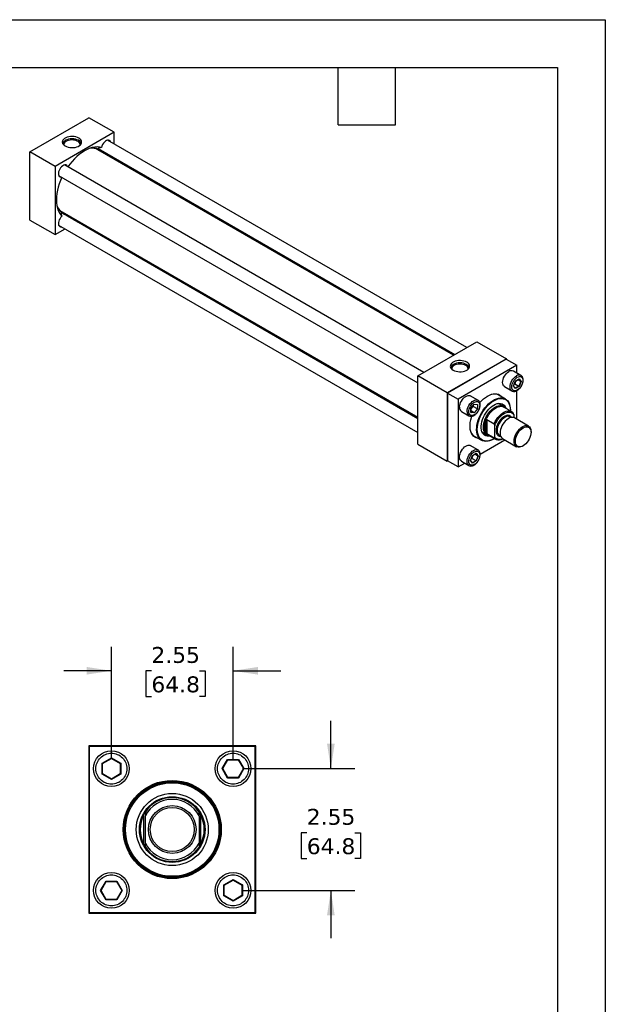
# Model space of a CAD drawing. Header units: inches. Extents: x 0 to 44, y 0 to 34.
# Tile 4 of 4: x 31.7 to 44, y 13.4 to 34. Entities that reach past the tile are written whole.
import ezdxf

# ---------------------------------------------------------------- set-up
doc = ezdxf.new("R2010")
doc.units = ezdxf.units.IN
doc.header["$LTSCALE"] = 4
doc.header["$MEASUREMENT"] = 0
doc.linetypes.add('SLD-Solid', pattern=[0])
doc.layers.add('DIMENSIONS', color=140, linetype='SLD-Solid', lineweight=25)
doc.layers.add('TEXT', color=140, linetype='SLD-Solid', lineweight=25)
doc.styles.add('SLDTEXTSTYLE0', font='VERDANA.TTF')
doc.dimstyles.new('SLDDIMSTYLE2', dxfattribs={"dimtxt": 0.339844, "dimasz": 0.52, "dimexe": 0, "dimexo": 0.0625, "dimgap": 0.084961, "dimtad": 0, "dimtih": 1, "dimtoh": 1, "dimrnd": 1e-09, "dimzin": 12, "dimdsep": 46, "dimtxsty": 'SLDTEXTSTYLE0', "dimsah": 1, "dimcen": 0.09, "dimadec": 0, "dimazin": 3, "dimtfac": 1, "dimtmove": 0, "dimatfit": 0, "dimfxl": 0, "dimfrac": 2, "dimtolj": 1, "dimtzin": 12, "dimarcsym": 0})

# ---------------------------------------------------------------- blocks, each defined once
blk = doc.blocks.new('_D_6')
at = {"layer": 'DIMENSIONS'}
for p, q in [((33.648, 18.511), (33.648, 20.861)), ((36.198, 18.511), (36.198, 20.861)), ((33.648, 20.361), (32.648, 20.361)), ((34.486, 20.361), (34.372, 20.361)), ((34.372, 20.361), (34.372, 19.82)), ((35.496, 20.361), (35.61, 20.361)), ((35.61, 20.361), (35.61, 19.82)), ((36.198, 20.361), (37.198, 20.361)), ((34.372, 19.82), (34.486, 19.82)), ((35.61, 19.82), (35.496, 19.82))]:
    blk.add_line(p, q, dxfattribs=at)
for points in [[(33.648, 20.361), (33.128, 20.441), (33.128, 20.281)], [(36.198, 20.361), (36.718, 20.281), (36.718, 20.441)]]:
    blk.add_solid(points, dxfattribs=at)
at = {"layer": 'DIMENSIONS', "char_height": 0.3333, "attachment_point": 1, "style": 'SLDTEXTSTYLE0'}
for s, insert in [('2.55', (34.486, 20.86)), ('64.8', (34.486, 20.244))]:
    blk.add_mtext(s, dxfattribs=dict(at, insert=insert))
blk = doc.blocks.new('_D_7')
at = {"layer": 'DIMENSIONS'}
for p, q in [((38.248, 18.311), (38.248, 19.311)), ((36.398, 18.311), (38.748, 18.311)), ((37.743, 16.97), (37.629, 16.97)), ((37.629, 16.97), (37.629, 16.429)), ((38.753, 16.97), (38.867, 16.97)), ((38.867, 16.97), (38.867, 16.429)), ((37.629, 16.429), (37.743, 16.429)), ((38.867, 16.429), (38.753, 16.429)), ((36.398, 15.761), (38.748, 15.761)), ((38.248, 15.761), (38.248, 14.761))]:
    blk.add_line(p, q, dxfattribs=at)
for points in [[(38.248, 18.311), (38.328, 18.831), (38.168, 18.831)], [(38.248, 15.761), (38.168, 15.241), (38.328, 15.241)]]:
    blk.add_solid(points, dxfattribs=at)
at = {"layer": 'DIMENSIONS', "char_height": 0.3333, "attachment_point": 1, "style": 'SLDTEXTSTYLE0'}
for s, insert in [('2.55', (37.743, 17.469)), ('64.8', (37.743, 16.853))]:
    blk.add_mtext(s, dxfattribs=dict(at, insert=insert))

msp = doc.modelspace()

# ---------------------------------------------------------------- linework, layer by layer
at = {"color": 7, "linetype": 'SLD-Solid'}
for p, q in [((0, 34), (44, 34)), ((44, 34), (44, 0))]:
    msp.add_line(p, q, dxfattribs=at)
for p, q in [((31.938, 31.233), (33.175, 31.948)), ((33.706, 31.641), (33.175, 31.948)), ((33.706, 31.641), (32.468, 30.927)), ((33.706, 31.398), (33.706, 31.641)), ((41.096, 27.131), (33.568, 31.477)), ((32.468, 30.927), (31.938, 31.233)), ((31.938, 29.804), (31.938, 31.233)), ((40.82, 26.972), (33.363, 31.277)), ((33.37, 31.303), (40.846, 26.987)), ((40.195, 26.611), (32.667, 30.957)), ((33.706, 31.079), (33.706, 31.109)), ((32.468, 30.927), (32.468, 29.498)), ((32.542, 30.74), (40.07, 26.394)), ((40.07, 25.642), (32.594, 29.958)), ((32.613, 29.978), (40.07, 25.673)), ((31.938, 29.804), (32.468, 29.498)), ((32.929, 29.764), (32.956, 29.78)), ((32.468, 29.498), (32.679, 29.62)), ((32.542, 29.699), (40.07, 25.353)), ((40.07, 26.539), (41.307, 27.253)), ((41.307, 27.253), (41.926, 26.896)), ((41.926, 26.896), (40.689, 26.182)), ((41.922, 26.89), (40.692, 26.18)), ((41.922, 26.89), (42.143, 26.762)), ((41.926, 26.888), (41.926, 26.896)), ((42.143, 26.762), (40.913, 26.052)), ((42.232, 26.548), (42.073, 26.64)), ((42.143, 26.599), (42.143, 26.762)), ((40.07, 25.11), (40.07, 26.539)), ((40.689, 26.182), (40.07, 26.539)), ((42.076, 26.329), (42.116, 26.432)), ((42.077, 26.331), (42.116, 26.431)), ((42.116, 26.432), (42.196, 26.478)), ((42.116, 26.431), (42.194, 26.476)), ((42.23, 26.421), (42.164, 26.459)), ((42.23, 26.421), (42.191, 26.323)), ((42.192, 26.475), (42.23, 26.421)), ((42.196, 26.478), (42.236, 26.422)), ((42.236, 26.422), (42.196, 26.319)), ((41.885, 26.315), (42.044, 26.223)), ((42.047, 26.222), (42.044, 26.223)), ((42.116, 26.273), (42.076, 26.329)), ((42.115, 26.278), (42.078, 26.332)), ((42.107, 26.371), (42.09, 26.364)), ((42.107, 26.371), (42.191, 26.323)), ((42.191, 26.323), (42.115, 26.279)), ((42.196, 26.319), (42.116, 26.273)), ((42.143, 25.63), (42.143, 26.228)), ((40.689, 26.182), (40.689, 24.753)), ((40.692, 26.18), (40.692, 24.759)), ((40.692, 26.18), (40.913, 26.052)), ((40.913, 26.052), (40.913, 24.631)), ((41.33, 26.028), (41.171, 26.119)), ((41.906, 26.056), (41.739, 26.152)), ((40.984, 25.795), (41.143, 25.703)), ((41.185, 25.861), (41.254, 25.947)), ((41.185, 25.769), (41.185, 25.861)), ((41.186, 25.861), (41.254, 25.945)), ((41.186, 25.772), (41.186, 25.861)), ((41.251, 25.768), (41.186, 25.806)), ((41.232, 25.918), (41.234, 25.899)), ((41.318, 25.851), (41.234, 25.899)), ((41.318, 25.851), (41.251, 25.768)), ((41.253, 25.945), (41.319, 25.939)), ((41.254, 25.947), (41.323, 25.941)), ((41.323, 25.849), (41.254, 25.763)), ((41.318, 25.939), (41.318, 25.851)), ((41.323, 25.941), (41.323, 25.849)), ((41.861, 25.901), (41.757, 25.962)), ((42.036, 25.791), (41.873, 25.885)), ((42.01, 25.819), (42.01, 25.827)), ((41.254, 25.763), (41.185, 25.769)), ((41.251, 25.768), (41.186, 25.774)), ((41.495, 25.345), (41.495, 25.601)), ((41.517, 25.623), (41.669, 25.536)), ((41.517, 25.623), (41.517, 25.324)), ((42.029, 25.668), (42.006, 25.682)), ((42.081, 25.725), (42.081, 25.665)), ((42.391, 25.487), (42.095, 25.658)), ((41.683, 25.26), (41.683, 25.495)), ((42.443, 25.357), (42.443, 25.373)), ((41.24, 25.286), (41.406, 25.19)), ((41.376, 24.899), (41.893, 25.197)), ((41.413, 25.366), (41.518, 25.306)), ((41.669, 25.236), (41.517, 25.324)), ((41.537, 25.304), (41.7, 25.21)), ((41.656, 25.215), (41.663, 25.219)), ((41.78, 25.291), (41.804, 25.277)), ((41.845, 25.225), (42.141, 25.054)), ((40.07, 25.11), (40.689, 24.753)), ((41.33, 24.987), (41.171, 25.078)), ((41.327, 24.988), (41.33, 24.987)), ((42.266, 25.067), (42.28, 25.075)), ((40.689, 24.753), (40.696, 24.757)), ((40.913, 24.631), (40.692, 24.759)), ((40.984, 24.754), (41.143, 24.662)), ((41.174, 24.768), (41.214, 24.871)), ((41.214, 24.711), (41.174, 24.768)), ((41.176, 24.769), (41.215, 24.87)), ((41.214, 24.716), (41.176, 24.77)), ((41.206, 24.81), (41.189, 24.802)), ((41.29, 24.761), (41.206, 24.81)), ((41.29, 24.761), (41.213, 24.717)), ((41.214, 24.871), (41.294, 24.917)), ((41.294, 24.757), (41.214, 24.711)), ((41.215, 24.87), (41.292, 24.914)), ((41.328, 24.86), (41.263, 24.897)), ((41.29, 24.913), (41.328, 24.86)), ((41.328, 24.86), (41.29, 24.761)), ((41.294, 24.917), (41.334, 24.86)), ((41.334, 24.86), (41.294, 24.757)), ((40.913, 24.631), (41.054, 24.713)), ((33.173, 18.786), (33.173, 15.286)), ((36.673, 18.786), (33.173, 18.786)), ((33.183, 18.776), (33.183, 15.296)), ((36.663, 18.776), (33.183, 18.776)), ((36.663, 15.296), (36.663, 18.776)), ((36.673, 15.286), (36.673, 18.786)), ((33.452, 18.424), (33.648, 18.537)), ((33.452, 18.198), (33.452, 18.424)), ((33.452, 18.424), (33.46, 18.419)), ((33.46, 18.419), (33.648, 18.527)), ((33.46, 18.202), (33.46, 18.419)), ((33.648, 18.537), (33.843, 18.424)), ((33.648, 18.537), (33.648, 18.527)), ((33.648, 18.527), (33.835, 18.419)), ((33.835, 18.419), (33.843, 18.424)), ((33.835, 18.419), (33.835, 18.202)), ((33.843, 18.424), (33.843, 18.198)), ((35.972, 18.311), (36.085, 18.506)), ((35.981, 18.311), (36.09, 18.498)), ((36.085, 18.506), (36.311, 18.506)), ((36.085, 18.506), (36.09, 18.498)), ((36.09, 18.498), (36.306, 18.498)), ((36.311, 18.506), (36.306, 18.498)), ((36.306, 18.498), (36.415, 18.311)), ((36.311, 18.506), (36.424, 18.311)), ((33.452, 18.198), (33.46, 18.202)), ((33.648, 18.085), (33.452, 18.198)), ((33.648, 18.094), (33.46, 18.202)), ((33.835, 18.202), (33.648, 18.094)), ((33.843, 18.198), (33.648, 18.085)), ((33.843, 18.198), (33.835, 18.202)), ((36.085, 18.115), (35.972, 18.311)), ((35.972, 18.311), (35.981, 18.311)), ((36.09, 18.123), (35.981, 18.311)), ((36.415, 18.311), (36.306, 18.123)), ((36.424, 18.311), (36.311, 18.115)), ((36.424, 18.311), (36.415, 18.311)), ((33.648, 18.085), (33.648, 18.094)), ((36.085, 18.115), (36.09, 18.123)), ((36.311, 18.115), (36.085, 18.115)), ((36.306, 18.123), (36.09, 18.123)), ((36.306, 18.123), (36.311, 18.115)), ((34.329, 16.722), (34.329, 17.349)), ((35.517, 17.349), (35.517, 16.722)), ((34.36, 16.747), (34.36, 17.324)), ((35.485, 17.324), (35.485, 16.747)), ((33.422, 15.761), (33.535, 15.956)), ((33.431, 15.761), (33.54, 15.948)), ((33.535, 15.956), (33.761, 15.956)), ((33.54, 15.948), (33.535, 15.956)), ((33.54, 15.948), (33.756, 15.948)), ((33.761, 15.956), (33.756, 15.948)), ((33.756, 15.948), (33.865, 15.761)), ((33.761, 15.956), (33.874, 15.761)), ((36.002, 15.874), (36.198, 15.987)), ((36.01, 15.869), (36.198, 15.977)), ((36.198, 15.987), (36.393, 15.874)), ((36.198, 15.987), (36.198, 15.977)), ((36.198, 15.977), (36.385, 15.869)), ((33.535, 15.565), (33.422, 15.761)), ((33.422, 15.761), (33.431, 15.761)), ((33.54, 15.573), (33.431, 15.761)), ((33.865, 15.761), (33.756, 15.573)), ((33.874, 15.761), (33.761, 15.565)), ((33.874, 15.761), (33.865, 15.761)), ((36.002, 15.648), (36.002, 15.874)), ((36.002, 15.874), (36.01, 15.869)), ((36.01, 15.652), (36.01, 15.869)), ((36.393, 15.874), (36.385, 15.869)), ((36.385, 15.869), (36.385, 15.652)), ((36.393, 15.874), (36.393, 15.648)), ((33.535, 15.565), (33.54, 15.573)), ((33.761, 15.565), (33.535, 15.565)), ((33.756, 15.573), (33.54, 15.573)), ((33.761, 15.565), (33.756, 15.573)), ((36.01, 15.652), (36.002, 15.648)), ((36.198, 15.535), (36.002, 15.648)), ((36.198, 15.544), (36.01, 15.652)), ((36.385, 15.652), (36.198, 15.544)), ((36.393, 15.648), (36.198, 15.535)), ((36.198, 15.535), (36.198, 15.544)), ((36.393, 15.648), (36.385, 15.652)), ((33.173, 15.286), (36.673, 15.286)), ((33.183, 15.296), (36.663, 15.296))]:
    msp.add_line(p, q)
at = {"flags": 128}
for points in [[(32.965, 31.52), (32.936, 31.534), (32.904, 31.544), (32.868, 31.551), (32.831, 31.554), (32.794, 31.553), (32.757, 31.548), (32.723, 31.54), (32.692, 31.527), (32.666, 31.512), (32.645, 31.494), (32.63, 31.474), (32.621, 31.453), (32.619, 31.432), (32.625, 31.41), (32.636, 31.39), (32.655, 31.371), (32.678, 31.355), (32.707, 31.341), (32.74, 31.33), (32.775, 31.323), (32.813, 31.32), (32.85, 31.321), (32.886, 31.326), (32.921, 31.335), (32.951, 31.347), (32.978, 31.363), (32.999, 31.38), (33.014, 31.4), (33.023, 31.421), (33.024, 31.443), (33.019, 31.464), (33.007, 31.485), (32.989, 31.503), (32.965, 31.52)], [(32.956, 31.474), (32.927, 31.487), (32.894, 31.497), (32.859, 31.504), (32.822, 31.506), (32.785, 31.504), (32.749, 31.497), (32.717, 31.487), (32.688, 31.474), (32.664, 31.457), (32.647, 31.438), (32.636, 31.418), (32.633, 31.396), (32.633, 31.395)], [(32.943, 31.452), (32.916, 31.465), (32.886, 31.474), (32.852, 31.48), (32.818, 31.481), (32.783, 31.479), (32.75, 31.472), (32.72, 31.462), (32.694, 31.449), (32.674, 31.433), (32.659, 31.414), (32.651, 31.395), (32.65, 31.375)], [(33.633, 31.44), (33.632, 31.441), (33.622, 31.46), (33.608, 31.472), (33.59, 31.478), (33.569, 31.478), (33.546, 31.47), (33.523, 31.456), (33.501, 31.436), (33.48, 31.411), (33.463, 31.383), (33.45, 31.354), (33.442, 31.324)], [(33.442, 31.324), (33.397, 31.333), (33.349, 31.336), (33.299, 31.332), (33.248, 31.322), (33.195, 31.306), (33.141, 31.283), (33.087, 31.255), (33.033, 31.221), (32.979, 31.181), (32.926, 31.136), (32.875, 31.087), (32.825, 31.033), (32.777, 30.976), (32.735, 30.918)], [(33.65, 31.111), (33.641, 31.135), (33.634, 31.15)], [(32.731, 30.92), (32.724, 30.935), (32.711, 30.949), (32.694, 30.957), (32.673, 30.958), (32.651, 30.952), (32.628, 30.94), (32.605, 30.921), (32.584, 30.898), (32.566, 30.871), (32.552, 30.841), (32.542, 30.811), (32.537, 30.783), (32.538, 30.756), (32.544, 30.734), (32.555, 30.717), (32.571, 30.706), (32.59, 30.702), (32.606, 30.703)], [(32.61, 30.701), (32.581, 30.635), (32.555, 30.565), (32.533, 30.495), (32.516, 30.426), (32.504, 30.358), (32.496, 30.291), (32.494, 30.227), (32.496, 30.166), (32.504, 30.108), (32.516, 30.054), (32.533, 30.005), (32.555, 29.96), (32.581, 29.92), (32.611, 29.886)], [(32.611, 29.886), (32.59, 29.863), (32.571, 29.837), (32.555, 29.808), (32.544, 29.779), (32.538, 29.749), (32.537, 29.722), (32.542, 29.699), (32.552, 29.68), (32.566, 29.667), (32.584, 29.661), (32.605, 29.662), (32.606, 29.662)], [(32.858, 29.805), (32.875, 29.807), (32.9, 29.812)], [(41.097, 26.826), (41.068, 26.839), (41.036, 26.85), (41, 26.857), (40.963, 26.86), (40.926, 26.859), (40.889, 26.854), (40.855, 26.845), (40.824, 26.833), (40.798, 26.818), (40.777, 26.8), (40.761, 26.78), (40.753, 26.759), (40.751, 26.737), (40.756, 26.716), (40.768, 26.696), (40.786, 26.677), (40.81, 26.66), (40.839, 26.646), (40.872, 26.636), (40.907, 26.629), (40.944, 26.626), (40.982, 26.627), (41.018, 26.632), (41.052, 26.641), (41.083, 26.653), (41.11, 26.668), (41.131, 26.686), (41.146, 26.706), (41.154, 26.727), (41.156, 26.748), (41.151, 26.77), (41.139, 26.79), (41.121, 26.809), (41.097, 26.826)], [(41.088, 26.779), (41.059, 26.793), (41.026, 26.803), (40.991, 26.809), (40.954, 26.811), (40.917, 26.809), (40.881, 26.803), (40.848, 26.793), (40.82, 26.779), (40.796, 26.763), (40.779, 26.744), (40.768, 26.723), (40.764, 26.702), (40.764, 26.701)], [(41.075, 26.758), (41.048, 26.771), (41.017, 26.78), (40.984, 26.785), (40.949, 26.787), (40.915, 26.784), (40.882, 26.778), (40.852, 26.768), (40.826, 26.754), (40.806, 26.738), (40.791, 26.72), (40.783, 26.7), (40.782, 26.68)], [(41.885, 26.315), (41.885, 26.315), (41.869, 26.329), (41.856, 26.348), (41.849, 26.373), (41.846, 26.401), (41.849, 26.432), (41.856, 26.465), (41.869, 26.499), (41.885, 26.532), (41.905, 26.562), (41.928, 26.59), (41.953, 26.613), (41.979, 26.631)], [(42.044, 26.223), (42.044, 26.223), (42.028, 26.237), (42.016, 26.256), (42.008, 26.281), (42.006, 26.309), (42.008, 26.34), (42.016, 26.374), (42.028, 26.407), (42.044, 26.44), (42.064, 26.47), (42.087, 26.498), (42.112, 26.521), (42.138, 26.539)], [(40.945, 25.881), (40.947, 25.912), (40.955, 25.945), (40.967, 25.978), (40.984, 26.011), (41.004, 26.042), (41.027, 26.069), (41.052, 26.092), (41.077, 26.11), (41.103, 26.122), (41.128, 26.128), (41.151, 26.127), (41.171, 26.119)], [(41.104, 25.789), (41.106, 25.82), (41.114, 25.853), (41.126, 25.887), (41.143, 25.919), (41.163, 25.95), (41.186, 25.977), (41.211, 26), (41.237, 26.018), (41.262, 26.03), (41.287, 26.036), (41.31, 26.035), (41.329, 26.029)], [(41.656, 25.215), (41.614, 25.194), (41.573, 25.178), (41.533, 25.169), (41.495, 25.167), (41.459, 25.17), (41.425, 25.181), (41.395, 25.197), (41.369, 25.219), (41.347, 25.247), (41.329, 25.28), (41.315, 25.319), (41.307, 25.361), (41.303, 25.407), (41.304, 25.456), (41.31, 25.507), (41.321, 25.56), (41.337, 25.614), (41.357, 25.668), (41.382, 25.722), (41.41, 25.774), (41.442, 25.823), (41.476, 25.87), (41.514, 25.914), (41.553, 25.954), (41.594, 25.988), (41.635, 26.018), (41.677, 26.042), (41.719, 26.061), (41.759, 26.073), (41.799, 26.079), (41.836, 26.078), (41.871, 26.071), (41.902, 26.058), (41.931, 26.038), (41.955, 26.013), (41.975, 25.983), (41.991, 25.947), (42.002, 25.907), (42.008, 25.862), (42.01, 25.827)], [(41.674, 25.225), (41.663, 25.219), (41.622, 25.198), (41.58, 25.183), (41.54, 25.174), (41.502, 25.172), (41.467, 25.176), (41.434, 25.187), (41.404, 25.204), (41.378, 25.227), (41.357, 25.256), (41.339, 25.29), (41.327, 25.329), (41.319, 25.372), (41.317, 25.419), (41.319, 25.469), (41.327, 25.52), (41.339, 25.574), (41.357, 25.628), (41.378, 25.681), (41.404, 25.734), (41.434, 25.786), (41.467, 25.834), (41.502, 25.88), (41.54, 25.922), (41.58, 25.959), (41.622, 25.992), (41.663, 26.019)], [(41.368, 25.981), (41.404, 26.019), (41.444, 26.057), (41.486, 26.089), (41.528, 26.116), (41.57, 26.138), (41.612, 26.153), (41.652, 26.163), (41.691, 26.166), (41.728, 26.162), (41.762, 26.153), (41.792, 26.137), (41.82, 26.115), (41.838, 26.095)], [(41.525, 26.114), (41.542, 26.124), (41.584, 26.142), (41.625, 26.154), (41.665, 26.16), (41.702, 26.16), (41.737, 26.153), (41.769, 26.139), (41.798, 26.12), (41.803, 26.115)], [(41.663, 26.019), (41.705, 26.04), (41.746, 26.055), (41.786, 26.064), (41.824, 26.066), (41.86, 26.061), (41.893, 26.051), (41.922, 26.034), (41.948, 26.01), (41.97, 25.982), (41.987, 25.948), (42, 25.909), (42.007, 25.865), (42.01, 25.819), (42.009, 25.807)], [(41.582, 25.278), (41.557, 25.275), (41.525, 25.275), (41.495, 25.282), (41.468, 25.296), (41.445, 25.315), (41.426, 25.34), (41.412, 25.37), (41.402, 25.405), (41.397, 25.444), (41.397, 25.486), (41.402, 25.531), (41.412, 25.577), (41.426, 25.624), (41.445, 25.671), (41.468, 25.717), (41.495, 25.761), (41.525, 25.802), (41.557, 25.84), (41.591, 25.874), (41.627, 25.903), (41.663, 25.927), (41.7, 25.945), (41.735, 25.957), (41.77, 25.963), (41.802, 25.962), (41.832, 25.955), (41.858, 25.942), (41.881, 25.922), (41.9, 25.897), (41.915, 25.867), (41.918, 25.858)], [(41.447, 25.463), (41.449, 25.505), (41.456, 25.548), (41.469, 25.593), (41.485, 25.637), (41.506, 25.681), (41.53, 25.724), (41.558, 25.764), (41.589, 25.801), (41.621, 25.833), (41.655, 25.861), (41.69, 25.884), (41.724, 25.901), (41.758, 25.912), (41.791, 25.917), (41.821, 25.916), (41.849, 25.908), (41.873, 25.893), (41.894, 25.873), (41.894, 25.873)], [(41.495, 25.601), (41.513, 25.646), (41.536, 25.689), (41.561, 25.73), (41.59, 25.768), (41.621, 25.803), (41.654, 25.833), (41.688, 25.858), (41.722, 25.878), (41.756, 25.892), (41.789, 25.9), (41.82, 25.901), (41.849, 25.896), (41.873, 25.885)], [(41.669, 25.536), (41.691, 25.581), (41.717, 25.625), (41.747, 25.667), (41.78, 25.704), (41.814, 25.736), (41.85, 25.763), (41.886, 25.784), (41.922, 25.799), (41.957, 25.806), (41.989, 25.806), (42.019, 25.799), (42.045, 25.786), (42.067, 25.765)], [(41.864, 25.9), (41.858, 25.931), (41.858, 25.934)], [(41.143, 25.703), (41.143, 25.703), (41.141, 25.704)], [(41.338, 25.23), (41.329, 25.231), (41.295, 25.241), (41.264, 25.256), (41.237, 25.278), (41.214, 25.305), (41.195, 25.338), (41.18, 25.376), (41.17, 25.417), (41.166, 25.463), (41.166, 25.512), (41.17, 25.563), (41.18, 25.616), (41.195, 25.67), (41.202, 25.694)], [(41.495, 25.345), (41.483, 25.369), (41.475, 25.396), (41.469, 25.425), (41.468, 25.458), (41.469, 25.492), (41.475, 25.528), (41.483, 25.564), (41.495, 25.601)], [(41.683, 25.495), (41.701, 25.54), (41.724, 25.584), (41.751, 25.626), (41.781, 25.664), (41.813, 25.698), (41.847, 25.727), (41.882, 25.751), (41.917, 25.768), (41.951, 25.778), (41.983, 25.781), (42.013, 25.777), (42.04, 25.766), (42.062, 25.749), (42.081, 25.725)], [(42.006, 25.682), (42.003, 25.683), (41.981, 25.691), (41.956, 25.692), (41.929, 25.686), (41.9, 25.674), (41.872, 25.656), (41.844, 25.633), (41.817, 25.605), (41.793, 25.573), (41.773, 25.538), (41.756, 25.502), (41.744, 25.465), (41.736, 25.428), (41.733, 25.394)], [(42.095, 25.658), (42.075, 25.666), (42.05, 25.67), (42.022, 25.667), (41.993, 25.657), (41.963, 25.641), (41.933, 25.62), (41.904, 25.593), (41.878, 25.562), (41.854, 25.527), (41.833, 25.49), (41.816, 25.452), (41.804, 25.413), (41.796, 25.375), (41.794, 25.339)], [(41.303, 25.25), (41.289, 25.255), (41.258, 25.271), (41.232, 25.294), (41.209, 25.322), (41.191, 25.356), (41.178, 25.394), (41.169, 25.437), (41.165, 25.483), (41.165, 25.491)], [(41.559, 25.292), (41.558, 25.292), (41.53, 25.3), (41.506, 25.314), (41.485, 25.334), (41.469, 25.359), (41.456, 25.39), (41.449, 25.425), (41.447, 25.463)], [(42.089, 25.169), (42.092, 25.205), (42.099, 25.243), (42.111, 25.281), (42.128, 25.32), (42.149, 25.357), (42.173, 25.391), (42.2, 25.422), (42.229, 25.449), (42.258, 25.471), (42.288, 25.486), (42.318, 25.496), (42.345, 25.499), (42.371, 25.496), (42.393, 25.486), (42.412, 25.47), (42.427, 25.448), (42.437, 25.421), (42.442, 25.39), (42.443, 25.373)], [(42.117, 25.169), (42.119, 25.203), (42.127, 25.239), (42.139, 25.276), (42.155, 25.312), (42.175, 25.347), (42.198, 25.379), (42.224, 25.408), (42.251, 25.432), (42.28, 25.451), (42.308, 25.464), (42.335, 25.472), (42.361, 25.473), (42.384, 25.467), (42.404, 25.456), (42.421, 25.438), (42.433, 25.416), (42.44, 25.388), (42.443, 25.357), (42.44, 25.323), (42.433, 25.287), (42.421, 25.25), (42.404, 25.214), (42.384, 25.179), (42.361, 25.147), (42.335, 25.118), (42.308, 25.094), (42.28, 25.075), (42.251, 25.061), (42.224, 25.054), (42.198, 25.053), (42.175, 25.058), (42.155, 25.07), (42.139, 25.087), (42.127, 25.11), (42.119, 25.138), (42.117, 25.169)], [(41.488, 25.293), (41.519, 25.304), (41.52, 25.305)], [(41.855, 25.219), (41.85, 25.217), (41.814, 25.202), (41.78, 25.195), (41.747, 25.195), (41.717, 25.202), (41.691, 25.216), (41.669, 25.236)], [(41.854, 25.22), (41.847, 25.218), (41.813, 25.207), (41.781, 25.204), (41.751, 25.208), (41.724, 25.219), (41.701, 25.236), (41.683, 25.26)], [(42.266, 25.067), (42.258, 25.063), (42.229, 25.05), (42.2, 25.044), (42.173, 25.044), (42.149, 25.05), (42.128, 25.063), (42.111, 25.082), (42.099, 25.107), (42.092, 25.136), (42.089, 25.169)], [(40.984, 24.754), (40.984, 24.754), (40.967, 24.767), (40.955, 24.787), (40.947, 24.811), (40.945, 24.839), (40.947, 24.871), (40.955, 24.904), (40.967, 24.937), (40.984, 24.97), (41.004, 25.001), (41.027, 25.028), (41.052, 25.051), (41.077, 25.069), (41.103, 25.081), (41.128, 25.087), (41.151, 25.086), (41.171, 25.078)], [(41.143, 24.662), (41.143, 24.662), (41.126, 24.675), (41.114, 24.695), (41.106, 24.719), (41.104, 24.748), (41.106, 24.779), (41.114, 24.812), (41.126, 24.846), (41.143, 24.878), (41.163, 24.909), (41.186, 24.936), (41.211, 24.959), (41.237, 24.977), (41.262, 24.989), (41.287, 24.995), (41.31, 24.994), (41.327, 24.988)]]:
    msp.add_lwpolyline(points, dxfattribs=at)
for centre, radius in [((33.648, 18.311), 0.375), ((36.198, 18.311), 0.375), ((34.923, 17.036), 1.028), ((34.923, 17.036), 1.008), ((34.923, 17.036), 1), ((34.923, 17.036), 0.98), ((34.923, 17.036), 0.755), ((34.923, 17.036), 0.688), ((34.923, 17.036), 0.688), ((34.923, 17.036), 0.5), ((34.923, 17.036), 0.461), ((33.648, 15.761), 0.375), ((36.198, 15.761), 0.375)]:
    msp.add_circle(centre, radius)
for centre, radius, start, end in [((32.912, 31.377), 0.0818, 358.401, 67.0468), ((32.919, 31.389), 0.093, 4.2216, 66.3757), ((33.227, 31.035), 0.277, 60.7619, 93.2664), ((33.233, 31.053), 0.266, 46.1776, 89.4619), ((33.389, 31.34), 0.0534, 240.8955, 280.0181), ((32.755, 30.216), 0.278, 206.781, 239.2014), ((32.742, 30.202), 0.267, 210.6165, 253.7547), ((32.571, 29.924), 0.0534, 19.9836, 59.2827), ((41.043, 26.683), 0.0818, 358.401, 67.0468), ((41.05, 26.694), 0.093, 4.2216, 66.3757), ((42.034, 26.554), 0.0943, 65.6929, 125.6176), ((42.193, 26.462), 0.0945, 65.9871, 125.5919), ((41.037, 25.87), 0.0924, 173.7012, 234.9867), ((41.199, 25.78), 0.0954, 174.5586, 232.2749), ((41.739, 25.83), 0.158, 18.4474, 51.1475), ((41.843, 25.381), 0.11, 173.2971, 235.3908), ((41.518, 25.443), 0.153, 248.3653, 282.0506), ((41.597, 25.407), 0.119, 210.9673, 239.749), ((41.916, 25.326), 0.123, 173.6295, 235.0583), ((34.923, 17.036), 0.671, 33.1044, 146.8956), ((34.923, 17.036), 0.632, 27.1458, 152.8542), ((34.923, 17.036), 0.671, 152.155, 207.845), ((34.923, 17.036), 0.671, 332.155, 27.845), ((34.923, 17.036), 0.632, 207.1458, 332.8542), ((34.923, 17.036), 0.671, 213.1044, 326.8956)]:
    msp.add_arc(centre, radius, start, end)
for centre, major_axis, ratio, start_param, end_param in [((42.113, 26.434), (0.00321, -0.00275), 0.218355, 0.076754, 0.708725), ((42.193, 26.48), (0.00099, 0.00446), 0.697855, 3.709862, 4.495341), ((42.233, 26.423), (0.00431, 0.00052), 0.565702, 3.786616, 5.357412), ((42.073, 26.331), (0.00431, 0.00052), 0.565702, 5.357412, 5.989383), ((42.113, 26.274), (0.00099, 0.00446), 0.697855, 4.495341, 5.714916), ((42.193, 26.32), (0.00321, -0.00275), 0.218355, 0.708725, 2.279522), ((41.182, 25.863), (0.00399, -0.0014), 0.218224, 5.57449, 6.206482), ((41.251, 25.949), (-0.0017, 0.004), 0.565779, 3.435482, 4.067474), ((41.32, 25.85), (0.00399, -0.0014), 0.218224, 4.003694, 5.57449), ((41.32, 25.943), (0.00337, 0.00308), 0.697843, 3.709805, 4.929575), ((41.182, 25.771), (0.00337, 0.00308), 0.697843, 4.929575, 5.714973), ((41.251, 25.764), (-0.0017, 0.004), 0.565779, 4.067474, 5.63827), ((41.172, 24.769), (0.00431, 0.00052), 0.565702, 5.357412, 5.989383), ((41.211, 24.872), (0.00321, -0.00275), 0.218355, 0.076754, 0.708725), ((41.291, 24.759), (0.00321, -0.00275), 0.218355, 0.708725, 2.279522), ((41.291, 24.918), (0.00099, 0.00446), 0.697855, 3.709862, 4.495341), ((41.331, 24.862), (0.00431, 0.00052), 0.565702, 3.786616, 5.357412), ((41.211, 24.713), (0.00099, 0.00446), 0.697855, 4.495341, 5.714916)]:
    msp.add_ellipse(centre, major_axis=major_axis, ratio=ratio, start_param=start_param, end_param=end_param)
for points, knots in [([(33.442, 31.324), (33.431, 31.322), (33.408, 31.318), (33.384, 31.31), (33.367, 31.303), (33.361, 31.295), (33.366, 31.287), (33.377, 31.281), (33.398, 31.274), (33.417, 31.269), (33.431, 31.267), (33.433, 31.267)], [0, 0, 0, 0, 0.1748281, 0.3492831, 0.4823026, 0.6163574, 0.6970215, 0.7781264, 0.8526013, 0.9727365, 1, 1, 1, 1]), ([(32.657, 29.921), (32.656, 29.922), (32.648, 29.933), (32.633, 29.948), (32.616, 29.963), (32.605, 29.97), (32.596, 29.97), (32.591, 29.96), (32.594, 29.942), (32.601, 29.916), (32.606, 29.9), (32.611, 29.886)], [0, 0, 0, 0, 0.0149489, 0.1487926, 0.2293297, 0.3103069, 0.3846646, 0.5046106, 0.7207418, 0.7712171, 1, 1, 1, 1]), ([(42.041, 26.309), (42.041, 26.344), (42.053, 26.385), (42.096, 26.46), (42.125, 26.491), (42.186, 26.526), (42.215, 26.529), (42.259, 26.504), (42.271, 26.477), (42.271, 26.442)], [0, 0, 0, 0, 0.25, 0.25, 0.5, 0.5, 0.75, 0.75, 1, 1, 1, 1]), ([(42.271, 26.442), (42.271, 26.407), (42.259, 26.366), (42.215, 26.291), (42.186, 26.26), (42.125, 26.225), (42.096, 26.222), (42.053, 26.247), (42.041, 26.274), (42.041, 26.309)], [0, 0, 0, 0, 0.25, 0.25, 0.5, 0.5, 0.75, 0.75, 1, 1, 1, 1]), ([(42.129, 26.439), (42.126, 26.433), (42.114, 26.413), (42.11, 26.388), (42.107, 26.371)], [0, 0, 0, 0, 0.298773, 1, 1, 1, 1]), ([(42.241, 26.326), (42.246, 26.336), (42.254, 26.351), (42.263, 26.372), (42.269, 26.391), (42.274, 26.413), (42.278, 26.435), (42.278, 26.457), (42.276, 26.479), (42.271, 26.499), (42.263, 26.518), (42.25, 26.534), (42.24, 26.544), (42.232, 26.548), (42.231, 26.548)], [0, 0, 0, 0, 0.119955, 0.168653, 0.24876, 0.330776, 0.417735, 0.507448, 0.599304, 0.692795, 0.787661, 0.884194, 0.984015, 1, 1, 1, 1]), ([(42.048, 26.222), (42.053, 26.22), (42.064, 26.214), (42.083, 26.212), (42.106, 26.213), (42.129, 26.22), (42.151, 26.231), (42.172, 26.245), (42.192, 26.262), (42.208, 26.279), (42.221, 26.296), (42.232, 26.311), (42.238, 26.322), (42.241, 26.326)], [0, 0, 0, 0, 0.075131, 0.181079, 0.28914, 0.397384, 0.503161, 0.604252, 0.714029, 0.795435, 0.864354, 0.947509, 1, 1, 1, 1]), ([(41.254, 25.988), (41.285, 26.005), (41.314, 26.008), (41.357, 25.983), (41.369, 25.957), (41.369, 25.886), (41.357, 25.845), (41.314, 25.771), (41.285, 25.74), (41.254, 25.722)], [0, 0, 0, 0, 0.25, 0.25, 0.5, 0.5, 0.75, 0.75, 1, 1, 1, 1]), ([(41.339, 25.806), (41.345, 25.816), (41.353, 25.83), (41.361, 25.852), (41.368, 25.87), (41.373, 25.892), (41.376, 25.914), (41.377, 25.937), (41.375, 25.958), (41.37, 25.979), (41.361, 25.998), (41.349, 26.014), (41.337, 26.024), (41.329, 26.028), (41.328, 26.028)], [0, 0, 0, 0, 0.118793, 0.167018, 0.246349, 0.327571, 0.413686, 0.50253, 0.593495, 0.686081, 0.780027, 0.875624, 0.974478, 1, 1, 1, 1]), ([(41.254, 25.722), (41.224, 25.705), (41.194, 25.702), (41.151, 25.727), (41.139, 25.754), (41.139, 25.824), (41.151, 25.865), (41.194, 25.939), (41.224, 25.97), (41.254, 25.988)], [0, 0, 0, 0, 0.25, 0.25, 0.5, 0.5, 0.75, 0.75, 1, 1, 1, 1]), ([(41.14, 25.705), (41.14, 25.705), (41.146, 25.7), (41.16, 25.695), (41.182, 25.691), (41.204, 25.693), (41.227, 25.7), (41.249, 25.71), (41.271, 25.725), (41.29, 25.742), (41.306, 25.759), (41.319, 25.775), (41.33, 25.791), (41.337, 25.802), (41.339, 25.806)], [0, 0, 0, 0, 0.002851, 0.108365, 0.210505, 0.314683, 0.419038, 0.521014, 0.618473, 0.724305, 0.802786, 0.869228, 0.949396, 1, 1, 1, 1]), ([(41.234, 25.899), (41.218, 25.886), (41.199, 25.871), (41.188, 25.851), (41.186, 25.848)], [0, 0, 0, 0, 0.821628, 1, 1, 1, 1]), ([(41.495, 25.601), (41.496, 25.604), (41.497, 25.607), (41.5, 25.612), (41.502, 25.615), (41.506, 25.619), (41.508, 25.621), (41.511, 25.623), (41.512, 25.624), (41.515, 25.624), (41.516, 25.624), (41.517, 25.623)], [0, 0, 0, 0, 0.25, 0.25, 0.5, 0.5, 0.75, 0.75, 0.875, 0.875, 1, 1, 1, 1]), ([(42.034, 25.668), (42.031, 25.673), (42.023, 25.688), (42.003, 25.703), (41.976, 25.713), (41.946, 25.714), (41.914, 25.706), (41.882, 25.691), (41.85, 25.669), (41.818, 25.64), (41.788, 25.604), (41.76, 25.563), (41.738, 25.518), (41.722, 25.474), (41.713, 25.432), (41.712, 25.406), (41.711, 25.394)], [0, 0, 0, 0, 0.043086, 0.120138, 0.19719, 0.272641, 0.34508, 0.413425, 0.481771, 0.55421, 0.629661, 0.706713, 0.783765, 0.859215, 0.931655, 1, 1, 1, 1]), ([(41.711, 25.394), (41.712, 25.382), (41.713, 25.358), (41.722, 25.327), (41.738, 25.301), (41.76, 25.282), (41.784, 25.273), (41.8, 25.273), (41.807, 25.273)], [0, 0, 0, 0, 0.164756, 0.33938, 0.521264, 0.707008, 0.892753, 1, 1, 1, 1]), ([(41.517, 25.324), (41.516, 25.324), (41.515, 25.325), (41.512, 25.327), (41.511, 25.328), (41.509, 25.33), (41.508, 25.331), (41.506, 25.333), (41.505, 25.334), (41.502, 25.337), (41.5, 25.338), (41.497, 25.342), (41.496, 25.344), (41.495, 25.345)], [0, 0, 0, 0, 0.125, 0.125, 0.25, 0.25, 0.375, 0.375, 0.5, 0.5, 0.75, 0.75, 1, 1, 1, 1]), ([(41.139, 24.748), (41.139, 24.783), (41.151, 24.824), (41.194, 24.898), (41.224, 24.929), (41.285, 24.964), (41.314, 24.967), (41.357, 24.942), (41.369, 24.915), (41.369, 24.88)], [0, 0, 0, 0, 0.25, 0.25, 0.5, 0.5, 0.75, 0.75, 1, 1, 1, 1]), ([(41.339, 24.765), (41.345, 24.775), (41.353, 24.789), (41.361, 24.811), (41.368, 24.829), (41.373, 24.851), (41.376, 24.873), (41.377, 24.896), (41.375, 24.917), (41.37, 24.938), (41.361, 24.956), (41.349, 24.973), (41.337, 24.984), (41.328, 24.987), (41.326, 24.988)], [0, 0, 0, 0, 0.117886, 0.165744, 0.244469, 0.325071, 0.410529, 0.498695, 0.588966, 0.680845, 0.774074, 0.868942, 0.967041, 1, 1, 1, 1]), ([(41.369, 24.88), (41.369, 24.845), (41.357, 24.804), (41.314, 24.73), (41.285, 24.699), (41.224, 24.664), (41.194, 24.661), (41.151, 24.686), (41.139, 24.712), (41.139, 24.748)], [0, 0, 0, 0, 0.25, 0.25, 0.5, 0.5, 0.75, 0.75, 1, 1, 1, 1]), ([(41.143, 24.662), (41.149, 24.659), (41.161, 24.653), (41.182, 24.65), (41.204, 24.652), (41.227, 24.659), (41.249, 24.669), (41.271, 24.684), (41.29, 24.7), (41.306, 24.717), (41.319, 24.734), (41.33, 24.75), (41.337, 24.761), (41.339, 24.765)], [0, 0, 0, 0, 0.0914479, 0.1955265, 0.3016809, 0.4080153, 0.5119261, 0.6112344, 0.719074, 0.7990439, 0.8667467, 0.9484355, 1, 1, 1, 1]), ([(41.228, 24.877), (41.224, 24.871), (41.212, 24.851), (41.209, 24.827), (41.206, 24.81)], [0, 0, 0, 0, 0.298773, 1, 1, 1, 1]), ([(33.648, 17.986), (33.562, 17.986), (33.479, 18.02), (33.357, 18.142), (33.323, 18.225), (33.323, 18.397), (33.357, 18.48), (33.479, 18.601), (33.562, 18.636), (33.648, 18.636)], [0, 0, 0, 0, 0.25, 0.25, 0.5, 0.5, 0.75, 0.75, 1, 1, 1, 1]), ([(33.648, 18.636), (33.734, 18.636), (33.817, 18.601), (33.939, 18.48), (33.973, 18.397), (33.973, 18.225), (33.939, 18.142), (33.817, 18.02), (33.734, 17.986), (33.648, 17.986)], [0, 0, 0, 0, 0.25, 0.25, 0.5, 0.5, 0.75, 0.75, 1, 1, 1, 1]), ([(35.873, 18.311), (35.873, 18.397), (35.907, 18.48), (36.029, 18.601), (36.112, 18.636), (36.284, 18.636), (36.367, 18.601), (36.489, 18.48), (36.523, 18.397), (36.523, 18.311)], [0, 0, 0, 0, 0.25, 0.25, 0.5, 0.5, 0.75, 0.75, 1, 1, 1, 1]), ([(36.523, 18.311), (36.523, 18.225), (36.489, 18.142), (36.367, 18.02), (36.284, 17.986), (36.112, 17.986), (36.029, 18.02), (35.907, 18.142), (35.873, 18.225), (35.873, 18.311)], [0, 0, 0, 0, 0.25, 0.25, 0.5, 0.5, 0.75, 0.75, 1, 1, 1, 1]), ([(34.329, 17.349), (34.332, 17.355), (34.335, 17.36), (34.341, 17.371), (34.344, 17.376), (34.35, 17.387), (34.353, 17.391), (34.357, 17.397), (34.358, 17.399), (34.36, 17.402), (34.36, 17.402), (34.36, 17.402)], [0, 0, 0, 0, 0.25, 0.25, 0.5, 0.5, 0.75, 0.75, 0.875, 0.875, 1, 1, 1, 1]), ([(35.485, 17.402), (35.485, 17.402), (35.486, 17.402), (35.488, 17.399), (35.489, 17.397), (35.491, 17.393), (35.493, 17.391), (35.496, 17.386), (35.497, 17.384), (35.502, 17.376), (35.505, 17.371), (35.511, 17.36), (35.514, 17.355), (35.517, 17.349)], [0, 0, 0, 0, 0.125, 0.125, 0.25, 0.25, 0.375, 0.375, 0.5, 0.5, 0.75, 0.75, 1, 1, 1, 1]), ([(34.36, 16.669), (34.36, 16.669), (34.36, 16.67), (34.358, 16.672), (34.357, 16.674), (34.355, 16.678), (34.353, 16.68), (34.35, 16.685), (34.349, 16.687), (34.344, 16.695), (34.341, 16.7), (34.335, 16.711), (34.332, 16.717), (34.329, 16.722)], [0, 0, 0, 0, 0.125, 0.125, 0.25, 0.25, 0.375, 0.375, 0.5, 0.5, 0.75, 0.75, 1, 1, 1, 1]), ([(35.517, 16.722), (35.514, 16.717), (35.511, 16.711), (35.505, 16.7), (35.502, 16.695), (35.496, 16.685), (35.493, 16.68), (35.489, 16.674), (35.488, 16.672), (35.486, 16.67), (35.485, 16.669), (35.485, 16.669)], [0, 0, 0, 0, 0.25, 0.25, 0.5, 0.5, 0.75, 0.75, 0.875, 0.875, 1, 1, 1, 1]), ([(33.323, 15.761), (33.323, 15.847), (33.357, 15.93), (33.479, 16.051), (33.562, 16.086), (33.734, 16.086), (33.817, 16.051), (33.939, 15.93), (33.973, 15.847), (33.973, 15.761)], [0, 0, 0, 0, 0.25, 0.25, 0.5, 0.5, 0.75, 0.75, 1, 1, 1, 1]), ([(36.198, 15.436), (36.112, 15.436), (36.029, 15.47), (35.907, 15.592), (35.873, 15.675), (35.873, 15.847), (35.907, 15.93), (36.029, 16.051), (36.112, 16.086), (36.198, 16.086)], [0, 0, 0, 0, 0.25, 0.25, 0.5, 0.5, 0.75, 0.75, 1, 1, 1, 1]), ([(36.198, 16.086), (36.284, 16.086), (36.367, 16.051), (36.489, 15.93), (36.523, 15.847), (36.523, 15.675), (36.489, 15.592), (36.367, 15.47), (36.284, 15.436), (36.198, 15.436)], [0, 0, 0, 0, 0.25, 0.25, 0.5, 0.5, 0.75, 0.75, 1, 1, 1, 1]), ([(33.973, 15.761), (33.973, 15.675), (33.939, 15.592), (33.817, 15.47), (33.734, 15.436), (33.562, 15.436), (33.479, 15.47), (33.357, 15.592), (33.323, 15.675), (33.323, 15.761)], [0, 0, 0, 0, 0.25, 0.25, 0.5, 0.5, 0.75, 0.75, 1, 1, 1, 1])]:
    msp.add_open_spline(points, degree=3, knots=knots)
for points in [[(42.081, 25.725), (42.077, 25.738), (42.072, 25.752), (42.067, 25.765)], [(41.669, 25.536), (41.674, 25.522), (41.679, 25.509), (41.683, 25.495)], [(41.669, 25.236), (41.674, 25.244), (41.679, 25.252), (41.683, 25.26)], [(34.36, 17.402), (34.36, 17.377), (34.36, 17.351), (34.36, 17.324)], [(35.485, 17.324), (35.485, 17.351), (35.485, 17.377), (35.485, 17.402)], [(34.36, 16.669), (34.36, 16.695), (34.36, 16.721), (34.36, 16.747)], [(35.485, 16.747), (35.485, 16.721), (35.485, 16.695), (35.485, 16.669)]]:
    msp.add_open_spline(points, degree=3)
at = {"layer": 'TEXT'}
for p, q in [((1, 33), (43, 33)), ((38.4, 31.8), (38.4, 33)), ((39.6, 31.8), (39.6, 33)), ((43, 33), (43, 1)), ((38.4, 31.8), (39.6, 31.8))]:
    msp.add_line(p, q, dxfattribs=at)

# ---------------------------------------------------------------- dimensions: what is measured, and where the dimension line sits
at = {"layer": 'DIMENSIONS'}
dim = msp.add_linear_dim(base=(36.198, 20.361), p1=(33.648, 18.311), p2=(36.198, 18.311), dimstyle='SLDDIMSTYLE2', dxfattribs=at)
dim.commit()
dim.dimension.update_dxf_attribs({"geometry": '_D_6', "text_midpoint": (34.991, 20.361), "dimtype": 160})
dim = msp.add_linear_dim(base=(38.248, 15.761), p1=(36.198, 18.311), p2=(36.198, 15.761), angle=90, dimstyle='SLDDIMSTYLE2', dxfattribs=at)
dim.commit()
dim.dimension.update_dxf_attribs({"geometry": '_D_7', "text_midpoint": (38.248, 16.97), "dimtype": 160})

doc.saveas('drawing.dxf')
